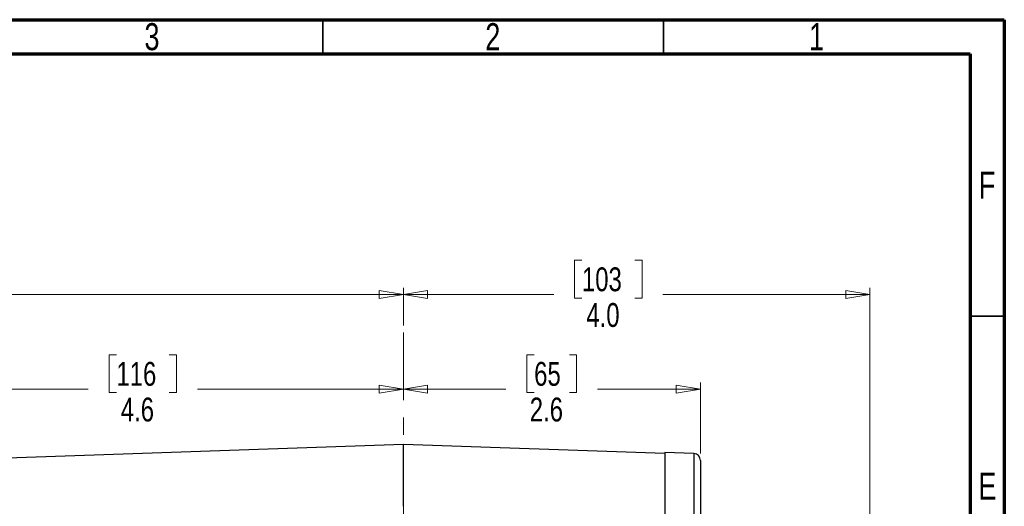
# Model space of a CAD drawing. Header units: inches. Extents: x 0.6 to 16.3, y 0.2 to 11.5.
# Tile 17 of 17: x 10.7 to 16.3, y 8.7 to 11.5. Entities that reach past the tile are written whole.
import ezdxf

# ---------------------------------------------------------------- set-up
doc = ezdxf.new("R2010")
doc.units = ezdxf.units.IN
doc.header["$MEASUREMENT"] = 0
doc.linetypes.add('CENTERX2', pattern=[0.8, 0.5, -0.1, 0.1, -0.1])
doc.styles.add('SLDTEXTSTYLE0', font='TXT', dxfattribs={"width": 0.75})
doc.dimstyles.new('SLDDIMSTYLE1', dxfattribs={"dimtxt": 0.137795, "dimasz": 0.14, "dimexe": 0, "dimexo": 0.0625, "dimgap": 0.034449, "dimtad": 0, "dimdec": 1, "dimlfac": 1.5, "dimrnd": 1e-09, "dimzin": 12, "dimdsep": 46, "dimtxsty": 'SLDTEXTSTYLE0', "dimblk1": 'CLOSED', "dimblk2": 'CLOSED', "dimsah": 1, "dimcen": 0.09, "dimadec": 0, "dimazin": 3, "dimtfac": 1, "dimtdec": 1, "dimtofl": 0, "dimtmove": 0, "dimatfit": 3, "dimldrblk": 'CLOSED', "dimfxl": 0, "dimfrac": 2, "dimtolj": 1, "dimtzin": 12, "dimarcsym": 0})
doc.dimstyles.new('SLDDIMSTYLE4', dxfattribs={"dimtxt": 0.137795, "dimasz": 0.14, "dimexe": 0, "dimexo": 0.0625, "dimgap": 0.034449, "dimtad": 0, "dimdec": 1, "dimlfac": 1.5, "dimrnd": 1e-09, "dimzin": 4, "dimdsep": 46, "dimtxsty": 'SLDTEXTSTYLE0', "dimblk1": 'CLOSED', "dimblk2": 'CLOSED', "dimsah": 1, "dimcen": 0.09, "dimadec": 0, "dimazin": 1, "dimtfac": 1, "dimtdec": 1, "dimtofl": 0, "dimtmove": 0, "dimatfit": 3, "dimldrblk": 'CLOSED', "dimfxl": 0, "dimfrac": 2, "dimtolj": 1, "dimtzin": 12, "dimarcsym": 0})
doc.dimstyles.new('SLDDIMSTYLE5', dxfattribs={"dimtxt": 0.137795, "dimasz": 0.14, "dimexe": 0, "dimexo": 0.0625, "dimgap": 0.034449, "dimtad": 0, "dimdec": 1, "dimlfac": 1.5, "dimrnd": 1e-09, "dimzin": 12, "dimdsep": 46, "dimtxsty": 'SLDTEXTSTYLE0', "dimblk1": 'CLOSED', "dimblk2": 'CLOSED', "dimsah": 1, "dimcen": 0.09, "dimadec": 0, "dimazin": 3, "dimtfac": 1, "dimtofl": 0, "dimtmove": 0, "dimatfit": 3, "dimldrblk": 'CLOSED', "dimfxl": 0, "dimfrac": 2, "dimtolj": 1, "dimtzin": 12, "dimarcsym": 0})

# ---------------------------------------------------------------- blocks, each defined once
blk = doc.blocks.new('_Closed')
at = {"color": 0, "linetype": 'ByBlock', "lineweight": -2}
for p, q in [((-1, 0.166667), (0, 0)), ((-1, 0.166667), (-1, -0.166667)), ((0, 0), (-1, -0.166667)), ((0, 0), (-1, 0))]:
    blk.add_line(p, q, dxfattribs=at)
blk = doc.blocks.new('_D_7')
at = {"color": 7, "linetype": 'Continuous', "lineweight": 0}
for p, q in [((9.8256, 10.1056), (9.7836, 10.1056)), ((9.7836, 10.1056), (9.7836, 9.8868)), ((10.1311, 10.1056), (10.173, 10.1056)), ((10.173, 10.1056), (10.173, 9.8868)), ((7.5031, 7.7679), (7.5031, 9.9465)), ((7.5031, 9.9071), (9.6628, 9.9071)), ((12.8676, 9.9071), (10.2939, 9.9071)), ((12.8676, 9.7282), (12.8676, 9.9465)), ((9.7836, 9.8868), (9.8256, 9.8868)), ((10.173, 9.8868), (10.1311, 9.8868))]:
    blk.add_line(p, q, dxfattribs=at)
at = {"color": 7, "linetype": 'Continuous', "lineweight": 18, "xscale": 0.14, "yscale": 0.14, "rotation": 180.0000000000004}
blk.add_blockref('_Closed', (7.5031, 9.9071), dxfattribs=at)
at = {"color": 7, "linetype": 'Continuous', "lineweight": 18, "xscale": 0.14, "yscale": 0.14}
blk.add_blockref('_Closed', (12.8676, 9.9071), dxfattribs=at)
at = {"color": 7, "linetype": 'Continuous', "lineweight": 18, "char_height": 0.1378, "attachment_point": 1, "style": 'SLDTEXTSTYLE0'}
for s, insert in [('204', (9.8256, 10.0645)), ('8.0', (9.8511, 9.8583))]:
    blk.add_mtext(s, dxfattribs=dict(at, insert=insert))
blk = doc.blocks.new('_D_8')
at = {"color": 7, "linetype": 'Continuous', "lineweight": 0}
for p, q in [((11.2101, 9.5592), (11.1681, 9.5592)), ((11.1681, 9.5592), (11.1681, 9.3405)), ((11.5155, 9.5592), (11.5575, 9.5592)), ((11.5575, 9.5592), (11.5575, 9.3405)), ((9.8223, 8.4451), (9.8223, 9.4001)), ((9.8223, 9.3608), (11.0473, 9.3608)), ((11.1681, 9.3405), (11.2101, 9.3405)), ((11.5575, 9.3405), (11.5155, 9.3405)), ((12.8676, 9.3608), (11.6783, 9.3608))]:
    blk.add_line(p, q, dxfattribs=at)
at = {"color": 7, "linetype": 'Continuous', "lineweight": 18, "xscale": 0.14, "yscale": 0.14, "rotation": 180.0000000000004}
blk.add_blockref('_Closed', (9.8223, 9.3608), dxfattribs=at)
at = {"color": 7, "linetype": 'Continuous', "lineweight": 18, "xscale": 0.14, "yscale": 0.14}
blk.add_blockref('_Closed', (12.8676, 9.3608), dxfattribs=at)
at = {"color": 7, "linetype": 'Continuous', "lineweight": 18, "char_height": 0.1378, "attachment_point": 1, "style": 'SLDTEXTSTYLE0'}
for s, insert in [('116', (11.2101, 9.5181)), ('4.6', (11.2355, 9.3119))]:
    blk.add_mtext(s, dxfattribs=dict(at, insert=insert))
blk = doc.blocks.new('_D_9')
at = {"color": 7, "linetype": 'Continuous', "lineweight": 0}
for p, q in [((13.623, 9.5592), (13.5811, 9.5592)), ((13.5811, 9.5592), (13.5811, 9.3405)), ((13.8267, 9.5592), (13.8686, 9.5592)), ((13.8686, 9.5592), (13.8686, 9.3405)), ((14.5839, 8.9884), (14.5839, 9.4001)), ((12.8676, 9.3608), (13.4602, 9.3608)), ((13.5811, 9.3405), (13.623, 9.3405)), ((13.8686, 9.3405), (13.8267, 9.3405)), ((14.5839, 9.3608), (13.9895, 9.3608))]:
    blk.add_line(p, q, dxfattribs=at)
at = {"color": 7, "linetype": 'Continuous', "lineweight": 18, "xscale": 0.14, "yscale": 0.14, "rotation": 180.0000000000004}
blk.add_blockref('_Closed', (12.8676, 9.3608), dxfattribs=at)
at = {"color": 7, "linetype": 'Continuous', "lineweight": 18, "xscale": 0.14, "yscale": 0.14}
blk.add_blockref('_Closed', (14.5839, 9.3608), dxfattribs=at)
at = {"color": 7, "linetype": 'Continuous', "lineweight": 18, "char_height": 0.1378, "attachment_point": 1, "style": 'SLDTEXTSTYLE0'}
for s, insert in [('65', (13.623, 9.5181)), ('2.6', (13.5976, 9.3119))]:
    blk.add_mtext(s, dxfattribs=dict(at, insert=insert))
blk = doc.blocks.new('_D_10')
at = {"color": 7, "linetype": 'Continuous', "lineweight": 0}
for p, q in [((13.8989, 10.1056), (13.8569, 10.1056)), ((13.8569, 10.1056), (13.8569, 9.8868)), ((14.2043, 10.1056), (14.2463, 10.1056)), ((14.2463, 10.1056), (14.2463, 9.8868)), ((12.8676, 9.7282), (12.8676, 9.9465)), ((12.8676, 9.9071), (13.7361, 9.9071)), ((15.5626, 9.9071), (14.3672, 9.9071)), ((15.5626, 7.4311), (15.5626, 9.9465)), ((13.8569, 9.8868), (13.8989, 9.8868)), ((14.2463, 9.8868), (14.2043, 9.8868))]:
    blk.add_line(p, q, dxfattribs=at)
at = {"color": 7, "linetype": 'Continuous', "lineweight": 18, "xscale": 0.14, "yscale": 0.14, "rotation": 180.0000000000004}
blk.add_blockref('_Closed', (12.8676, 9.9071), dxfattribs=at)
at = {"color": 7, "linetype": 'Continuous', "lineweight": 18, "xscale": 0.14, "yscale": 0.14}
blk.add_blockref('_Closed', (15.5626, 9.9071), dxfattribs=at)
at = {"color": 7, "linetype": 'Continuous', "lineweight": 18, "char_height": 0.1378, "attachment_point": 1, "style": 'SLDTEXTSTYLE0'}
for s, insert in [('103', (13.8989, 10.0645)), ('4.0', (13.9244, 9.8583))]:
    blk.add_mtext(s, dxfattribs=dict(at, insert=insert))

msp = doc.modelspace()

# ---------------------------------------------------------------- linework, layer by layer
at = {"color": 7, "linetype": 'Continuous', "lineweight": 70}
for p, q in [((0.5906, 11.4961), (16.3386, 11.4961)), ((16.3386, 11.4961), (16.3386, 0.1969)), ((0.7874, 11.2992), (16.1417, 11.2992)), ((16.1417, 11.2992), (16.1417, 0.3937))]:
    msp.add_line(p, q, dxfattribs=at)
at = {"color": 7, "linetype": 'Continuous', "lineweight": 35}
for p, q in [((12.4016, 11.2992), (12.4016, 11.4961)), ((14.3701, 11.2992), (14.3701, 11.4961)), ((16.1417, 9.7835), (16.3386, 9.7835))]:
    msp.add_line(p, q, dxfattribs=at)
at = {"color": 7, "linetype": 'CENTERX2', "lineweight": 18}
msp.add_line((12.8676, 3.6962), (12.8676, 9.6889), dxfattribs=at)
at = {"color": 7, "linetype": 'Continuous', "lineweight": 25}
for p, q in [((12.8676, 9.041), (10.5065, 8.9585)), ((14.3773, 8.9883), (12.8676, 9.041)), ((12.8676, 8.6836), (12.8676, 9.041)), ((14.5453, 8.989), (14.3773, 8.9949)), ((14.3773, 8.9949), (14.3773, 8.6366))]:
    msp.add_line(p, q, dxfattribs=at)
at = {"color": 8, "linetype": 'Continuous', "lineweight": 25}
msp.add_line((14.5453, 8.989), (14.5453, 8.6306), dxfattribs=at)
at = {"color": 7, "linetype": 'Continuous', "lineweight": 25}
msp.add_arc((14.5439, 8.949), 0.04, 0, 88, dxfattribs=at)
msp.add_open_spline([(14.5839, 8.949), (14.5839, 8.947), (14.5839, 8.9429), (14.5839, 8.91), (14.5839, 8.8587), (14.5839, 8.7884), (14.5839, 8.7029), (14.5839, 8.6326), (14.5839, 8.5978)], degree=3, knots=[0, 0, 0, 0, 0.171594, 0.342271, 0.511803, 0.677325, 0.840122, 1, 1, 1, 1], dxfattribs=at)

# ---------------------------------------------------------------- texts
at = {"color": 7, "linetype": 'Continuous', "lineweight": 0, "char_height": 0.1562, "attachment_point": 2, "style": 'SLDTEXTSTYLE0'}
for s, insert in [('3', (11.4157, 11.476)), ('2', (13.3843, 11.476)), ('1', (15.2543, 11.476)), ('F', (16.2385, 10.6174)), ('E', (16.2405, 8.8775))]:
    msp.add_mtext(s, dxfattribs=dict(at, insert=insert))

# ---------------------------------------------------------------- dimensions: what is measured, and where the dimension line sits
at = {"color": 7, "linetype": 'Continuous', "lineweight": 18}
for base, p1, p2, dimstyle, picture, middle in [((7.5031, 9.9071), (12.8676, 9.6889), (7.5031, 7.7285), 'SLDDIMSTYLE4', '_D_7', (9.9783, 9.9071)), ((15.5626, 9.9071), (12.8676, 9.6889), (15.5626, 7.3917), 'SLDDIMSTYLE4', '_D_10', (14.0516, 9.9071)), ((12.8676, 9.3608), (9.8223, 8.4058), (12.8676, 9.6889), 'SLDDIMSTYLE1', '_D_8', (11.3628, 9.3608)), ((14.5839, 9.3608), (12.8676, 9.6889), (14.5839, 8.949), 'SLDDIMSTYLE5', '_D_9', (13.7248, 9.3608))]:
    dim = msp.add_linear_dim(base=base, p1=p1, p2=p2, dimstyle=dimstyle, dxfattribs=at)
    dim.commit()
    dim.dimension.update_dxf_attribs({"geometry": picture, "text_midpoint": middle, "dimtype": 160})

doc.saveas('drawing.dxf')
